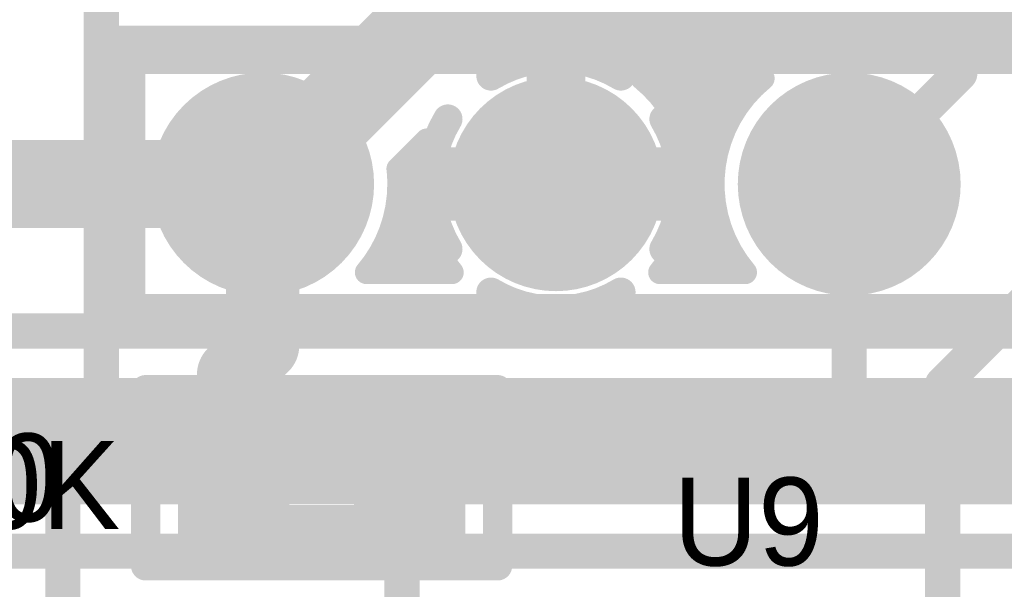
# Model space of a CAD drawing. Extents: x 7.17 to 14.1, y 4 to 11.75.
# Tile 27 of 214: x 7.72 to 8.05, y 7.57 to 7.76. Entities that reach past the tile are written whole.
import ezdxf

# ---------------------------------------------------------------- set-up
doc = ezdxf.new("R2010")
doc.units = 0
doc.layers.get('0').update_dxf_attribs({"linetype": 'CONTINUOUS'})
for name, color, linetype in [('BOTTOMLAYER', 5, 'CONTINUOUS'), ('BOTTOMSOLDER', 6, 'CONTINUOUS'), ('INTERNALPLANE1', 76, 'CONTINUOUS'), ('MECHANICAL1', 6, 'CONTINUOUS'), ('MULTILAYER', 9, 'CONTINUOUS'), ('TOPLAYER', 1, 'CONTINUOUS'), ('TOPOVERLAY', 2, 'CONTINUOUS'), ('TOPPASTE', 8, 'CONTINUOUS'), ('TOPSOLDER', 216, 'CONTINUOUS')]:
    doc.layers.add(name, color=color, linetype=linetype)

# ---------------------------------------------------------------- blocks, each defined once
blk = doc.blocks.new('HDR5_62')
at = {"layer": 'BOTTOMSOLDER', "const_width": 0.0365}
for points in [[(0.18175, 0, 1), (0.21825, 0, 1)], [(0.28175, 0, 1), (0.31825, 0, 1)], [(0.38175, 0, 1), (0.41825, 0, 1)]]:
    blk.add_lwpolyline(points, format="xyb", close=True, dxfattribs=at)
at = {"layer": 'MULTILAYER', "const_width": 0.0325}
for points in [[(0.18375, 0, 1), (0.21625, 0, 1)], [(0.28375, 0, 1), (0.31625, 0, 1)], [(0.38375, 0, 1), (0.41625, 0, 1)]]:
    blk.add_lwpolyline(points, format="xyb", close=True, dxfattribs=at)
at = {"layer": 'TOPOVERLAY', "const_width": 0.008}
for points in [[(0.45, 0.05), (-0.05, 0.05)], [(0.45, 0.05), (0.45, -0.05)], [(0.45, -0.05), (-0.05, -0.05)]]:
    blk.add_lwpolyline(points, dxfattribs=at)
at = {"layer": 'TOPOVERLAY', "const_width": 0.004}
for points in [[(0.448, 0.05, 1), (0.452, 0.05, 1)], [(0.448, 0.05, 1), (0.452, 0.05, 1)], [(0.448, -0.05, 1), (0.452, -0.05, 1)], [(0.448, -0.05, 1), (0.452, -0.05, 1)]]:
    blk.add_lwpolyline(points, format="xyb", close=True, dxfattribs=at)
at = {"layer": 'TOPSOLDER', "const_width": 0.0365}
for points in [[(0.18175, 0, 1), (0.21825, 0, 1)], [(0.28175, 0, 1), (0.31825, 0, 1)], [(0.38175, 0, 1), (0.41825, 0, 1)]]:
    blk.add_lwpolyline(points, format="xyb", close=True, dxfattribs=at)
blk = doc.blocks.new('0603_63')
at = {"layer": 'MECHANICAL1', "const_width": 0.01}
for points in [[(-0.000531, 0.015748), (0.059468, 0.015748)], [(-0.000531, -0.014252), (-0.000531, 0.015748)], [(0.059468, -0.014252), (0.059468, 0.015748)], [(-0.000531, -0.014252), (0.059468, -0.014252)]]:
    blk.add_lwpolyline(points, dxfattribs=at)
at = {"layer": 'MECHANICAL1', "const_width": 0.005}
for points in [[(-0.003031, 0.015748, 1), (0.001969, 0.015748, 1)], [(-0.003031, 0.015748, 1), (0.001969, 0.015748, 1)], [(0.056968, 0.015748, 1), (0.061968, 0.015748, 1)], [(0.056968, 0.015748, 1), (0.061968, 0.015748, 1)], [(-0.003031, -0.014252, 1), (0.001969, -0.014252, 1)], [(-0.003031, -0.014252, 1), (0.001969, -0.014252, 1)], [(0.056968, -0.014252, 1), (0.061968, -0.014252, 1)], [(0.056968, -0.014252, 1), (0.061968, -0.014252, 1)]]:
    blk.add_lwpolyline(points, format="xyb", close=True, dxfattribs=at)
at = {"layer": 'TOPLAYER'}
for points in [[(-0.015, -0.015), (0.015, -0.015), (-0.015, 0.015), (0.015, 0.015)], [(0.045, -0.015), (0.075, -0.015), (0.045, 0.015), (0.075, 0.015)]]:
    blk.add_solid(points, dxfattribs=at)
at = {"layer": 'TOPOVERLAY', "const_width": 0.01}
for points in [[(-0.03, 0.03), (0.09, 0.03)], [(-0.03, 0), (-0.03, 0.03)], [(0.09, -0.03), (0.09, 0.03)], [(-0.03, -0.03), (-0.03, 0)], [(-0.03, -0.03), (0.09, -0.03)]]:
    blk.add_lwpolyline(points, dxfattribs=at)
at = {"layer": 'TOPOVERLAY', "const_width": 0.005}
for points in [[(-0.0325, 0.03, 1), (-0.0275, 0.03, 1)], [(-0.0325, 0.03, 1), (-0.0275, 0.03, 1)], [(0.0875, 0.03, 1), (0.0925, 0.03, 1)], [(0.0875, 0.03, 1), (0.0925, 0.03, 1)], [(-0.0325, 0, 1), (-0.0275, 0, 1)], [(-0.0325, 0, 1), (-0.0275, 0, 1)], [(-0.0325, -0.03, 1), (-0.0275, -0.03, 1)], [(-0.0325, -0.03, 1), (-0.0275, -0.03, 1)], [(0.0875, -0.03, 1), (0.0925, -0.03, 1)], [(0.0875, -0.03, 1), (0.0925, -0.03, 1)]]:
    blk.add_lwpolyline(points, format="xyb", close=True, dxfattribs=at)
at = {"layer": 'TOPPASTE'}
for points in [[(-0.015, -0.015), (0.015, -0.015), (-0.015, 0.015), (0.015, 0.015)], [(0.045, -0.015), (0.075, -0.015), (0.045, 0.015), (0.075, 0.015)]]:
    blk.add_solid(points, dxfattribs=at)
at = {"layer": 'TOPSOLDER'}
for points in [[(-0.019, -0.019), (0.019, -0.019), (-0.019, 0.019), (0.019, 0.019)], [(0.041, -0.019), (0.079, -0.019), (0.041, 0.019), (0.079, 0.019)]]:
    blk.add_solid(points, dxfattribs=at)

msp = doc.modelspace()

# ---------------------------------------------------------------- linework, layer by layer
at = {"layer": 'BOTTOMLAYER'}
for points, const_width in [([(7.799904, 7.705), (7.864904, 7.77)], 0.03), ([(7.864904, 7.77), (8.304904, 7.77)], 0.03), ([(7.929336, 7.741), (7.970472, 7.741)], 0.008), ([(7.934289, 7.736304), (7.938985, 7.741)], 0.008), ([(7.935571, 7.741), (7.956065, 7.720505)], 0.008), ([(7.937466, 7.73241), (7.946056, 7.741)], 0.008), ([(7.940248, 7.728121), (7.953127, 7.741)], 0.008), ([(7.942605, 7.723408), (7.960198, 7.741)], 0.008), ([(7.942642, 7.741), (7.958158, 7.725483)], 0.008), ([(7.944486, 7.718217), (7.967269, 7.741)], 0.008), ([(7.949713, 7.741), (7.960703, 7.73001)], 0.008), ([(7.956784, 7.741), (7.963657, 7.734127)], 0.008), ([(7.963855, 7.741), (7.966999, 7.737856)], 0.008), ([(7.938365, 7.731135), (7.954493, 7.715006)], 0.008), ([(7.945801, 7.712461), (7.957564, 7.724223)], 0.008), ([(7.846113, 7.710197), (7.855876, 7.71996)], 0.008), ([(7.944599, 7.717829), (7.953565, 7.708864)], 0.008), ([(7.540184, 7.705), (7.799904, 7.705)], 0.03), ([(7.846404, 7.704988), (7.854032, 7.712616)], 0.008), ([(7.857404, 7.705), (7.899904, 7.705)], 0.025), ([(7.849675, 7.713758), (7.853651, 7.709782)], 0.008), ([(7.899904, 7.705), (7.942404, 7.705)], 0.025), ([(7.946394, 7.705982), (7.954252, 7.713841)], 0.008), ([(7.846139, 7.710223), (7.853451, 7.702911)], 0.008), ([(7.946219, 7.709138), (7.953511, 7.701846)], 0.008), ([(7.845757, 7.69727), (7.853404, 7.704917)], 0.008), ([(7.945942, 7.698459), (7.953413, 7.705931)], 0.008), ([(7.846358, 7.702933), (7.85455, 7.694741)], 0.008), ([(7.946306, 7.70198), (7.95487, 7.693416)], 0.008), ([(7.842935, 7.687377), (7.853885, 7.698327)], 0.008), ([(7.943571, 7.689018), (7.953766, 7.699212)], 0.008), ([(7.845636, 7.696584), (7.858622, 7.683597)], 0.008), ([(7.945473, 7.695742), (7.959871, 7.681344)], 0.008), ([(7.837533, 7.674904), (7.855119, 7.692489)], 0.008), ([(7.844223, 7.690926), (7.860245, 7.674904)], 0.008), ([(7.936529, 7.674904), (7.954905, 7.693281)], 0.008), ([(7.9436, 7.674904), (7.956644, 7.687948)], 0.008), ([(7.943975, 7.690169), (7.95924, 7.674904)], 0.008), ([(7.842262, 7.685816), (7.853173, 7.674904)], 0.008), ([(7.844604, 7.674904), (7.856933, 7.687232)], 0.008), ([(7.941944, 7.685129), (7.952169, 7.674904)], 0.008), ([(7.839835, 7.681172), (7.846102, 7.674904)], 0.008), ([(7.851675, 7.674904), (7.859232, 7.682461)], 0.008), ([(7.950671, 7.674904), (7.958878, 7.683111)], 0.008), ([(7.858746, 7.674904), (7.861961, 7.678119)], 0.008), ([(7.939455, 7.680547), (7.945098, 7.674904)], 0.008), ([(7.957742, 7.674904), (7.961549, 7.678711)], 0.008), ([(7.835351, 7.674904), (7.864457, 7.674904)], 0.008), ([(7.935351, 7.674904), (7.964457, 7.674904)], 0.008), ([(7.467405, 7.654904), (9.177405, 7.654904)], 0.012), ([(7.467405, 7.634904), (8.621374, 7.634904)], 0.008), ([(7.68104, 7.634904), (7.716041, 7.599904)], 0.008), ([(7.684751, 7.599904), (7.719751, 7.634904)], 0.008), ([(7.688112, 7.634904), (7.723112, 7.599904)], 0.008), ([(7.691822, 7.599904), (7.726822, 7.634904)], 0.008), ([(7.695183, 7.634904), (7.730183, 7.599904)], 0.008), ([(7.698893, 7.599904), (7.733893, 7.634904)], 0.008), ([(7.702254, 7.634904), (7.737254, 7.599904)], 0.008), ([(7.705964, 7.599904), (7.740964, 7.634904)], 0.008), ([(7.709325, 7.634904), (7.744325, 7.599904)], 0.008), ([(7.713036, 7.599904), (7.748036, 7.634904)], 0.008), ([(7.716396, 7.634904), (7.751396, 7.599904)], 0.008), ([(7.720107, 7.599904), (7.755107, 7.634904)], 0.008), ([(7.723467, 7.634904), (7.758467, 7.599904)], 0.008), ([(7.727178, 7.599904), (7.762178, 7.634904)], 0.008), ([(7.730538, 7.634904), (7.765538, 7.599904)], 0.008), ([(7.734249, 7.599904), (7.769249, 7.634904)], 0.008), ([(7.737609, 7.634904), (7.772609, 7.599904)], 0.008), ([(7.74132, 7.599904), (7.77632, 7.634904)], 0.008), ([(7.74468, 7.634904), (7.77968, 7.599904)], 0.008), ([(7.748391, 7.599904), (7.783391, 7.634904)], 0.008), ([(7.751752, 7.634904), (7.786752, 7.599904)], 0.008), ([(7.755462, 7.599904), (7.790462, 7.634904)], 0.008), ([(7.758823, 7.634904), (7.793823, 7.599904)], 0.008), ([(7.762533, 7.599904), (7.797533, 7.634904)], 0.008), ([(7.765894, 7.634904), (7.800894, 7.599904)], 0.008), ([(7.769604, 7.599904), (7.804604, 7.634904)], 0.008), ([(7.772965, 7.634904), (7.807965, 7.599904)], 0.008), ([(7.776675, 7.599904), (7.811675, 7.634904)], 0.008), ([(7.780036, 7.634904), (7.815036, 7.599904)], 0.008), ([(7.783747, 7.599904), (7.818746, 7.634904)], 0.008), ([(7.787107, 7.634904), (7.822107, 7.599904)], 0.008), ([(7.790818, 7.599904), (7.825818, 7.634904)], 0.008), ([(7.794178, 7.634904), (7.829178, 7.599904)], 0.008), ([(7.797889, 7.599904), (7.832889, 7.634904)], 0.008), ([(7.801249, 7.634904), (7.836249, 7.599904)], 0.008), ([(7.80496, 7.599904), (7.83996, 7.634904)], 0.008), ([(7.80832, 7.634904), (7.84332, 7.599904)], 0.008), ([(7.812031, 7.599904), (7.847031, 7.634904)], 0.008), ([(7.815391, 7.634904), (7.850391, 7.599904)], 0.008), ([(7.819102, 7.599904), (7.854102, 7.634904)], 0.008), ([(7.822463, 7.634904), (7.857462, 7.599904)], 0.008), ([(7.826173, 7.599904), (7.861173, 7.634904)], 0.008), ([(7.829534, 7.634904), (7.864534, 7.599904)], 0.008), ([(7.833244, 7.599904), (7.868244, 7.634904)], 0.008), ([(7.836605, 7.634904), (7.871605, 7.599904)], 0.008), ([(7.840315, 7.599904), (7.875315, 7.634904)], 0.008), ([(7.843676, 7.634904), (7.878676, 7.599904)], 0.008), ([(7.847386, 7.599904), (7.882386, 7.634904)], 0.008), ([(7.850747, 7.634904), (7.885747, 7.599904)], 0.008), ([(7.854457, 7.599904), (7.889457, 7.634904)], 0.008), ([(7.857818, 7.634904), (7.892818, 7.599904)], 0.008), ([(7.861529, 7.599904), (7.896529, 7.634904)], 0.008), ([(7.864889, 7.634904), (7.899889, 7.599904)], 0.008), ([(7.8686, 7.599904), (7.9036, 7.634904)], 0.008), ([(7.87196, 7.634904), (7.90696, 7.599904)], 0.008), ([(7.875671, 7.599904), (7.910671, 7.634904)], 0.008), ([(7.879031, 7.634904), (7.914031, 7.599904)], 0.008), ([(7.882742, 7.599904), (7.917742, 7.634904)], 0.008), ([(7.886102, 7.634904), (7.921102, 7.599904)], 0.008), ([(7.889813, 7.599904), (7.924813, 7.634904)], 0.008), ([(7.893173, 7.634904), (7.928173, 7.599904)], 0.008), ([(7.896884, 7.599904), (7.931884, 7.634904)], 0.008), ([(7.900245, 7.634904), (7.935245, 7.599904)], 0.008), ([(7.903955, 7.599904), (7.938955, 7.634904)], 0.008), ([(7.907316, 7.634904), (7.942316, 7.599904)], 0.008), ([(7.911026, 7.599904), (7.946026, 7.634904)], 0.008), ([(7.914387, 7.634904), (7.949387, 7.599904)], 0.008), ([(7.918097, 7.599904), (7.953097, 7.634904)], 0.008), ([(7.921458, 7.634904), (7.956458, 7.599904)], 0.008), ([(7.925168, 7.599904), (7.960168, 7.634904)], 0.008), ([(7.928529, 7.634904), (7.963529, 7.599904)], 0.008), ([(7.93224, 7.599904), (7.96724, 7.634904)], 0.008), ([(7.9356, 7.634904), (7.9706, 7.599904)], 0.008), ([(7.939311, 7.599904), (7.974311, 7.634904)], 0.008), ([(7.942671, 7.634904), (7.977671, 7.599904)], 0.008), ([(7.946382, 7.599904), (7.981382, 7.634904)], 0.008), ([(7.949742, 7.634904), (7.984742, 7.599904)], 0.008), ([(7.953453, 7.599904), (7.988453, 7.634904)], 0.008), ([(7.956813, 7.634904), (7.991813, 7.599904)], 0.008), ([(7.960524, 7.599904), (7.995524, 7.634904)], 0.008), ([(7.963884, 7.634904), (7.998884, 7.599904)], 0.008), ([(7.967595, 7.599904), (8.002595, 7.634904)], 0.008), ([(7.970956, 7.634904), (8.005956, 7.599904)], 0.008), ([(7.974666, 7.599904), (8.009666, 7.634904)], 0.008), ([(7.978027, 7.634904), (8.013027, 7.599904)], 0.008), ([(7.981737, 7.599904), (8.016737, 7.634904)], 0.008), ([(7.985098, 7.634904), (8.020098, 7.599904)], 0.008), ([(7.988808, 7.599904), (8.023808, 7.634904)], 0.008), ([(7.992169, 7.634904), (8.027169, 7.599904)], 0.008), ([(7.99588, 7.599904), (8.030879, 7.634904)], 0.008), ([(7.99924, 7.634904), (8.03424, 7.599904)], 0.008), ([(8.002951, 7.599904), (8.037951, 7.634904)], 0.008), ([(8.006311, 7.634904), (8.041311, 7.599904)], 0.008), ([(8.010022, 7.599904), (8.045022, 7.634904)], 0.008), ([(8.013382, 7.634904), (8.048382, 7.599904)], 0.008), ([(8.017093, 7.599904), (8.052093, 7.634904)], 0.008), ([(8.020453, 7.634904), (8.055453, 7.599904)], 0.008), ([(8.024164, 7.599904), (8.059164, 7.634904)], 0.008), ([(8.027524, 7.634904), (8.062524, 7.599904)], 0.008), ([(8.031235, 7.599904), (8.066235, 7.634904)], 0.008), ([(8.034596, 7.634904), (8.069596, 7.599904)], 0.008), ([(8.038306, 7.599904), (8.073306, 7.634904)], 0.008), ([(8.041667, 7.634904), (8.076667, 7.599904)], 0.008), ([(8.045377, 7.599904), (8.080377, 7.634904)], 0.008), ([(8.048738, 7.634904), (8.083738, 7.599904)], 0.008), ([(8.052448, 7.599904), (8.087448, 7.634904)], 0.008), ([(8.055809, 7.634904), (8.090809, 7.599904)], 0.008), ([(7.491741, 7.599904), (8.352405, 7.599904)], 0.008), ([(7.467405, 7.579904), (8.352405, 7.579904)], 0.012)]:
    msp.add_lwpolyline(points, dxfattribs=dict(at, const_width=const_width))
for points, const_width in [([(7.857404, 7.77, 1), (7.872404, 7.77, 1)], 0.015), ([(7.857404, 7.77, 1), (7.872404, 7.77, 1)], 0.015), ([(7.927336, 7.741, 1), (7.931336, 7.741, 1)], 0.004), ([(7.927336, 7.741, 1), (7.931336, 7.741, 1)], 0.004), ([(7.933571, 7.741, 1), (7.937571, 7.741, 1)], 0.004), ([(7.936985, 7.741, 1), (7.940985, 7.741, 1)], 0.004), ([(7.940642, 7.741, 1), (7.944642, 7.741, 1)], 0.004), ([(7.944056, 7.741, 1), (7.948056, 7.741, 1)], 0.004), ([(7.947713, 7.741, 1), (7.951713, 7.741, 1)], 0.004), ([(7.951127, 7.741, 1), (7.955127, 7.741, 1)], 0.004), ([(7.954784, 7.741, 1), (7.958784, 7.741, 1)], 0.004), ([(7.958198, 7.741, 1), (7.962198, 7.741, 1)], 0.004), ([(7.961855, 7.741, 1), (7.965855, 7.741, 1)], 0.004), ([(7.964999, 7.737856, 1), (7.968999, 7.737856, 1)], 0.004), ([(7.965269, 7.741, 1), (7.969269, 7.741, 1)], 0.004), ([(7.968472, 7.741, 1), (7.972472, 7.741, 1)], 0.004), ([(7.968472, 7.741, 1), (7.972472, 7.741, 1)], 0.004), ([(7.932289, 7.736304, 1), (7.936289, 7.736304, 1)], 0.004), ([(7.935466, 7.73241, 1), (7.939466, 7.73241, 1)], 0.004), ([(7.936365, 7.731135, 1), (7.940365, 7.731135, 1)], 0.004), ([(7.961657, 7.734127, 1), (7.965657, 7.734127, 1)], 0.004), ([(7.938248, 7.728121, 1), (7.942248, 7.728121, 1)], 0.004), ([(7.958703, 7.73001, 1), (7.962703, 7.73001, 1)], 0.004), ([(7.956158, 7.725483, 1), (7.960159, 7.725483, 1)], 0.004), ([(7.940606, 7.723408, 1), (7.944605, 7.723408, 1)], 0.004), ([(7.955564, 7.724223, 1), (7.959564, 7.724223, 1)], 0.004), ([(7.853876, 7.71996, 1), (7.857876, 7.71996, 1)], 0.004), ([(7.853876, 7.71996, 1), (7.857876, 7.71996, 1)], 0.004), ([(7.942486, 7.718217, 1), (7.946486, 7.718217, 1)], 0.004), ([(7.942599, 7.717829, 1), (7.946599, 7.717829, 1)], 0.004), ([(7.954065, 7.720505, 1), (7.958065, 7.720505, 1)], 0.004), ([(7.792404, 7.705, 1), (7.807404, 7.705, 1)], 0.015), ([(7.792404, 7.705, 1), (7.807404, 7.705, 1)], 0.015), ([(7.952493, 7.715006, 1), (7.956493, 7.715006, 1)], 0.004), ([(7.851154, 7.705, 1), (7.863654, 7.705, 1)], 0.0125), ([(7.847675, 7.713758, 1), (7.851675, 7.713758, 1)], 0.004), ([(7.852032, 7.712616, 1), (7.856032, 7.712616, 1)], 0.004), ([(7.893654, 7.705, 1), (7.906154, 7.705, 1)], 0.0125), ([(7.893654, 7.705, 1), (7.906154, 7.705, 1)], 0.0125), ([(7.936154, 7.705, 1), (7.948654, 7.705, 1)], 0.0125), ([(7.943802, 7.712461, 1), (7.947801, 7.712461, 1)], 0.004), ([(7.952252, 7.713841, 1), (7.956252, 7.713841, 1)], 0.004), ([(7.844113, 7.710197, 1), (7.848113, 7.710197, 1)], 0.004), ([(7.844113, 7.710197, 1), (7.848113, 7.710197, 1)], 0.004), ([(7.844139, 7.710223, 1), (7.848139, 7.710223, 1)], 0.004), ([(7.851651, 7.709782, 1), (7.855651, 7.709782, 1)], 0.004), ([(7.944219, 7.709138, 1), (7.94822, 7.709138, 1)], 0.004), ([(7.951565, 7.708864, 1), (7.955565, 7.708864, 1)], 0.004), ([(7.844404, 7.705, 1), (7.848404, 7.705, 1)], 0.004), ([(7.844404, 7.705, 1), (7.848404, 7.705, 1)], 0.004), ([(7.844404, 7.704988, 1), (7.848404, 7.704988, 1)], 0.004), ([(7.851404, 7.704917, 1), (7.855404, 7.704917, 1)], 0.004), ([(7.944394, 7.705982, 1), (7.948394, 7.705982, 1)], 0.004), ([(7.944404, 7.705, 1), (7.948404, 7.705, 1)], 0.004), ([(7.944404, 7.705, 1), (7.948404, 7.705, 1)], 0.004), ([(7.951413, 7.705931, 1), (7.955413, 7.705931, 1)], 0.004), ([(7.844358, 7.702933, 1), (7.848358, 7.702933, 1)], 0.004), ([(7.851451, 7.702911, 1), (7.855451, 7.702911, 1)], 0.004), ([(7.944306, 7.70198, 1), (7.948306, 7.70198, 1)], 0.004), ([(7.951511, 7.701846, 1), (7.955511, 7.701846, 1)], 0.004), ([(7.851885, 7.698327, 1), (7.855885, 7.698327, 1)], 0.004), ([(7.943942, 7.698459, 1), (7.947942, 7.698459, 1)], 0.004), ([(7.951766, 7.699212, 1), (7.955766, 7.699212, 1)], 0.004), ([(7.843636, 7.696584, 1), (7.847636, 7.696584, 1)], 0.004), ([(7.843757, 7.69727, 1), (7.847757, 7.69727, 1)], 0.004), ([(7.85255, 7.694741, 1), (7.85655, 7.694741, 1)], 0.004), ([(7.943473, 7.695742, 1), (7.947473, 7.695742, 1)], 0.004), ([(7.842223, 7.690926, 1), (7.846223, 7.690926, 1)], 0.004), ([(7.853119, 7.692489, 1), (7.857119, 7.692489, 1)], 0.004), ([(7.95287, 7.693416, 1), (7.95687, 7.693416, 1)], 0.004), ([(7.952905, 7.693281, 1), (7.956905, 7.693281, 1)], 0.004), ([(7.840935, 7.687377, 1), (7.844935, 7.687377, 1)], 0.004), ([(7.941571, 7.689018, 1), (7.945571, 7.689018, 1)], 0.004), ([(7.941975, 7.690169, 1), (7.945975, 7.690169, 1)], 0.004), ([(7.954644, 7.687948, 1), (7.958643, 7.687948, 1)], 0.004), ([(7.840262, 7.685816, 1), (7.844262, 7.685816, 1)], 0.004), ([(7.854933, 7.687232, 1), (7.858932, 7.687232, 1)], 0.004), ([(7.939944, 7.685129, 1), (7.943944, 7.685129, 1)], 0.004), ([(7.837835, 7.681172, 1), (7.841835, 7.681172, 1)], 0.004), ([(7.856622, 7.683597, 1), (7.860622, 7.683597, 1)], 0.004), ([(7.857232, 7.682461, 1), (7.861232, 7.682461, 1)], 0.004), ([(7.956878, 7.683111, 1), (7.960878, 7.683111, 1)], 0.004), ([(7.957871, 7.681344, 1), (7.961871, 7.681344, 1)], 0.004), ([(7.859961, 7.678119, 1), (7.863961, 7.678119, 1)], 0.004), ([(7.937455, 7.680547, 1), (7.941455, 7.680547, 1)], 0.004), ([(7.959549, 7.678711, 1), (7.963549, 7.678711, 1)], 0.004), ([(7.833351, 7.674904, 1), (7.837351, 7.674904, 1)], 0.004), ([(7.833351, 7.674904, 1), (7.837351, 7.674904, 1)], 0.004), ([(7.835533, 7.674904, 1), (7.839533, 7.674904, 1)], 0.004), ([(7.842604, 7.674904, 1), (7.846604, 7.674904, 1)], 0.004), ([(7.844102, 7.674904, 1), (7.848102, 7.674904, 1)], 0.004), ([(7.849675, 7.674904, 1), (7.853675, 7.674904, 1)], 0.004), ([(7.851173, 7.674904, 1), (7.855174, 7.674904, 1)], 0.004), ([(7.856746, 7.674904, 1), (7.860747, 7.674904, 1)], 0.004), ([(7.858245, 7.674904, 1), (7.862245, 7.674904, 1)], 0.004), ([(7.862457, 7.674904, 1), (7.866457, 7.674904, 1)], 0.004), ([(7.862457, 7.674904, 1), (7.866457, 7.674904, 1)], 0.004), ([(7.933351, 7.674904, 1), (7.937351, 7.674904, 1)], 0.004), ([(7.933351, 7.674904, 1), (7.937351, 7.674904, 1)], 0.004), ([(7.934529, 7.674904, 1), (7.938529, 7.674904, 1)], 0.004), ([(7.9416, 7.674904, 1), (7.9456, 7.674904, 1)], 0.004), ([(7.943098, 7.674904, 1), (7.947098, 7.674904, 1)], 0.004), ([(7.948671, 7.674904, 1), (7.952671, 7.674904, 1)], 0.004), ([(7.950169, 7.674904, 1), (7.954169, 7.674904, 1)], 0.004), ([(7.955742, 7.674904, 1), (7.959742, 7.674904, 1)], 0.004), ([(7.95724, 7.674904, 1), (7.96124, 7.674904, 1)], 0.004), ([(7.962457, 7.674904, 1), (7.966457, 7.674904, 1)], 0.004), ([(7.962457, 7.674904, 1), (7.966457, 7.674904, 1)], 0.004), ([(7.714396, 7.634904, 1), (7.718396, 7.634904, 1)], 0.004), ([(7.717751, 7.634904, 1), (7.721751, 7.634904, 1)], 0.004), ([(7.721467, 7.634904, 1), (7.725467, 7.634904, 1)], 0.004), ([(7.724822, 7.634904, 1), (7.728822, 7.634904, 1)], 0.004), ([(7.728538, 7.634904, 1), (7.732538, 7.634904, 1)], 0.004), ([(7.731893, 7.634904, 1), (7.735893, 7.634904, 1)], 0.004), ([(7.735609, 7.634904, 1), (7.739609, 7.634904, 1)], 0.004), ([(7.738964, 7.634904, 1), (7.742964, 7.634904, 1)], 0.004), ([(7.74268, 7.634904, 1), (7.74668, 7.634904, 1)], 0.004), ([(7.746035, 7.634904, 1), (7.750036, 7.634904, 1)], 0.004), ([(7.749752, 7.634904, 1), (7.753751, 7.634904, 1)], 0.004), ([(7.753107, 7.634904, 1), (7.757107, 7.634904, 1)], 0.004), ([(7.756823, 7.634904, 1), (7.760823, 7.634904, 1)], 0.004), ([(7.760178, 7.634904, 1), (7.764178, 7.634904, 1)], 0.004), ([(7.763894, 7.634904, 1), (7.767894, 7.634904, 1)], 0.004), ([(7.767249, 7.634904, 1), (7.771249, 7.634904, 1)], 0.004), ([(7.770965, 7.634904, 1), (7.774965, 7.634904, 1)], 0.004), ([(7.77432, 7.634904, 1), (7.77832, 7.634904, 1)], 0.004), ([(7.778036, 7.634904, 1), (7.782036, 7.634904, 1)], 0.004), ([(7.781391, 7.634904, 1), (7.785391, 7.634904, 1)], 0.004), ([(7.785107, 7.634904, 1), (7.789107, 7.634904, 1)], 0.004), ([(7.788462, 7.634904, 1), (7.792462, 7.634904, 1)], 0.004), ([(7.792178, 7.634904, 1), (7.796178, 7.634904, 1)], 0.004), ([(7.795533, 7.634904, 1), (7.799533, 7.634904, 1)], 0.004), ([(7.799249, 7.634904, 1), (7.803249, 7.634904, 1)], 0.004), ([(7.802604, 7.634904, 1), (7.806604, 7.634904, 1)], 0.004), ([(7.80632, 7.634904, 1), (7.81032, 7.634904, 1)], 0.004), ([(7.809675, 7.634904, 1), (7.813675, 7.634904, 1)], 0.004), ([(7.813391, 7.634904, 1), (7.817391, 7.634904, 1)], 0.004), ([(7.816746, 7.634904, 1), (7.820747, 7.634904, 1)], 0.004), ([(7.820462, 7.634904, 1), (7.824463, 7.634904, 1)], 0.004), ([(7.823818, 7.634904, 1), (7.827818, 7.634904, 1)], 0.004), ([(7.827534, 7.634904, 1), (7.831534, 7.634904, 1)], 0.004), ([(7.830889, 7.634904, 1), (7.834889, 7.634904, 1)], 0.004), ([(7.834605, 7.634904, 1), (7.838605, 7.634904, 1)], 0.004), ([(7.83796, 7.634904, 1), (7.84196, 7.634904, 1)], 0.004), ([(7.841676, 7.634904, 1), (7.845676, 7.634904, 1)], 0.004), ([(7.845031, 7.634904, 1), (7.849031, 7.634904, 1)], 0.004), ([(7.848747, 7.634904, 1), (7.852747, 7.634904, 1)], 0.004), ([(7.852102, 7.634904, 1), (7.856102, 7.634904, 1)], 0.004), ([(7.855818, 7.634904, 1), (7.859818, 7.634904, 1)], 0.004), ([(7.859173, 7.634904, 1), (7.863173, 7.634904, 1)], 0.004), ([(7.862889, 7.634904, 1), (7.866889, 7.634904, 1)], 0.004), ([(7.866244, 7.634904, 1), (7.870244, 7.634904, 1)], 0.004), ([(7.86996, 7.634904, 1), (7.87396, 7.634904, 1)], 0.004), ([(7.873315, 7.634904, 1), (7.877315, 7.634904, 1)], 0.004), ([(7.877031, 7.634904, 1), (7.881031, 7.634904, 1)], 0.004), ([(7.880386, 7.634904, 1), (7.884386, 7.634904, 1)], 0.004), ([(7.884102, 7.634904, 1), (7.888102, 7.634904, 1)], 0.004), ([(7.887458, 7.634904, 1), (7.891457, 7.634904, 1)], 0.004), ([(7.891173, 7.634904, 1), (7.895174, 7.634904, 1)], 0.004), ([(7.894529, 7.634904, 1), (7.898529, 7.634904, 1)], 0.004), ([(7.898245, 7.634904, 1), (7.902245, 7.634904, 1)], 0.004), ([(7.9016, 7.634904, 1), (7.9056, 7.634904, 1)], 0.004), ([(7.905316, 7.634904, 1), (7.909316, 7.634904, 1)], 0.004), ([(7.908671, 7.634904, 1), (7.912671, 7.634904, 1)], 0.004), ([(7.912387, 7.634904, 1), (7.916387, 7.634904, 1)], 0.004), ([(7.915742, 7.634904, 1), (7.919742, 7.634904, 1)], 0.004), ([(7.919458, 7.634904, 1), (7.923458, 7.634904, 1)], 0.004), ([(7.922813, 7.634904, 1), (7.926813, 7.634904, 1)], 0.004), ([(7.926529, 7.634904, 1), (7.930529, 7.634904, 1)], 0.004), ([(7.929884, 7.634904, 1), (7.933884, 7.634904, 1)], 0.004), ([(7.9336, 7.634904, 1), (7.9376, 7.634904, 1)], 0.004), ([(7.936955, 7.634904, 1), (7.940955, 7.634904, 1)], 0.004), ([(7.940671, 7.634904, 1), (7.944671, 7.634904, 1)], 0.004), ([(7.944026, 7.634904, 1), (7.948026, 7.634904, 1)], 0.004), ([(7.947742, 7.634904, 1), (7.951742, 7.634904, 1)], 0.004), ([(7.951097, 7.634904, 1), (7.955097, 7.634904, 1)], 0.004), ([(7.954813, 7.634904, 1), (7.958813, 7.634904, 1)], 0.004), ([(7.958169, 7.634904, 1), (7.962168, 7.634904, 1)], 0.004), ([(7.961885, 7.634904, 1), (7.965884, 7.634904, 1)], 0.004), ([(7.96524, 7.634904, 1), (7.96924, 7.634904, 1)], 0.004), ([(7.968956, 7.634904, 1), (7.972956, 7.634904, 1)], 0.004), ([(7.972311, 7.634904, 1), (7.976311, 7.634904, 1)], 0.004), ([(7.976027, 7.634904, 1), (7.980027, 7.634904, 1)], 0.004), ([(7.979382, 7.634904, 1), (7.983382, 7.634904, 1)], 0.004), ([(7.983098, 7.634904, 1), (7.987098, 7.634904, 1)], 0.004), ([(7.986453, 7.634904, 1), (7.990453, 7.634904, 1)], 0.004), ([(7.990169, 7.634904, 1), (7.994169, 7.634904, 1)], 0.004), ([(7.993524, 7.634904, 1), (7.997524, 7.634904, 1)], 0.004), ([(7.99724, 7.634904, 1), (8.00124, 7.634904, 1)], 0.004), ([(8.000595, 7.634904, 1), (8.004595, 7.634904, 1)], 0.004), ([(8.004311, 7.634904, 1), (8.008311, 7.634904, 1)], 0.004), ([(8.007666, 7.634904, 1), (8.011666, 7.634904, 1)], 0.004), ([(8.011382, 7.634904, 1), (8.015382, 7.634904, 1)], 0.004), ([(8.014737, 7.634904, 1), (8.018737, 7.634904, 1)], 0.004), ([(8.018453, 7.634904, 1), (8.022453, 7.634904, 1)], 0.004), ([(8.021808, 7.634904, 1), (8.025808, 7.634904, 1)], 0.004), ([(8.025524, 7.634904, 1), (8.029524, 7.634904, 1)], 0.004), ([(8.02888, 7.634904, 1), (8.032879, 7.634904, 1)], 0.004), ([(8.032595, 7.634904, 1), (8.036596, 7.634904, 1)], 0.004), ([(8.035951, 7.634904, 1), (8.039951, 7.634904, 1)], 0.004), ([(8.039667, 7.634904, 1), (8.043667, 7.634904, 1)], 0.004), ([(8.043022, 7.634904, 1), (8.047022, 7.634904, 1)], 0.004), ([(8.046738, 7.634904, 1), (8.050738, 7.634904, 1)], 0.004), ([(8.050093, 7.634904, 1), (8.054093, 7.634904, 1)], 0.004), ([(8.053809, 7.634904, 1), (8.057809, 7.634904, 1)], 0.004), ([(7.714041, 7.599904, 1), (7.71804, 7.599904, 1)], 0.004), ([(7.718107, 7.599904, 1), (7.722107, 7.599904, 1)], 0.004), ([(7.721112, 7.599904, 1), (7.725112, 7.599904, 1)], 0.004), ([(7.725178, 7.599904, 1), (7.729178, 7.599904, 1)], 0.004), ([(7.728183, 7.599904, 1), (7.732183, 7.599904, 1)], 0.004), ([(7.732249, 7.599904, 1), (7.736249, 7.599904, 1)], 0.004), ([(7.735254, 7.599904, 1), (7.739254, 7.599904, 1)], 0.004), ([(7.73932, 7.599904, 1), (7.74332, 7.599904, 1)], 0.004), ([(7.742325, 7.599904, 1), (7.746325, 7.599904, 1)], 0.004), ([(7.746391, 7.599904, 1), (7.750391, 7.599904, 1)], 0.004), ([(7.749396, 7.599904, 1), (7.753396, 7.599904, 1)], 0.004), ([(7.753462, 7.599904, 1), (7.757462, 7.599904, 1)], 0.004), ([(7.756467, 7.599904, 1), (7.760467, 7.599904, 1)], 0.004), ([(7.760533, 7.599904, 1), (7.764533, 7.599904, 1)], 0.004), ([(7.763538, 7.599904, 1), (7.767538, 7.599904, 1)], 0.004), ([(7.767604, 7.599904, 1), (7.771604, 7.599904, 1)], 0.004), ([(7.770609, 7.599904, 1), (7.774609, 7.599904, 1)], 0.004), ([(7.774675, 7.599904, 1), (7.778675, 7.599904, 1)], 0.004), ([(7.77768, 7.599904, 1), (7.78168, 7.599904, 1)], 0.004), ([(7.781746, 7.599904, 1), (7.785747, 7.599904, 1)], 0.004), ([(7.784751, 7.599904, 1), (7.788752, 7.599904, 1)], 0.004), ([(7.788818, 7.599904, 1), (7.792818, 7.599904, 1)], 0.004), ([(7.791823, 7.599904, 1), (7.795823, 7.599904, 1)], 0.004), ([(7.795889, 7.599904, 1), (7.799889, 7.599904, 1)], 0.004), ([(7.798894, 7.599904, 1), (7.802894, 7.599904, 1)], 0.004), ([(7.80296, 7.599904, 1), (7.80696, 7.599904, 1)], 0.004), ([(7.805965, 7.599904, 1), (7.809965, 7.599904, 1)], 0.004), ([(7.810031, 7.599904, 1), (7.814031, 7.599904, 1)], 0.004), ([(7.813036, 7.599904, 1), (7.817036, 7.599904, 1)], 0.004), ([(7.817102, 7.599904, 1), (7.821102, 7.599904, 1)], 0.004), ([(7.820107, 7.599904, 1), (7.824107, 7.599904, 1)], 0.004), ([(7.824173, 7.599904, 1), (7.828173, 7.599904, 1)], 0.004), ([(7.827178, 7.599904, 1), (7.831178, 7.599904, 1)], 0.004), ([(7.831244, 7.599904, 1), (7.835244, 7.599904, 1)], 0.004), ([(7.834249, 7.599904, 1), (7.838249, 7.599904, 1)], 0.004), ([(7.838315, 7.599904, 1), (7.842315, 7.599904, 1)], 0.004), ([(7.84132, 7.599904, 1), (7.84532, 7.599904, 1)], 0.004), ([(7.845386, 7.599904, 1), (7.849386, 7.599904, 1)], 0.004), ([(7.848391, 7.599904, 1), (7.852391, 7.599904, 1)], 0.004), ([(7.852457, 7.599904, 1), (7.856458, 7.599904, 1)], 0.004), ([(7.855462, 7.599904, 1), (7.859463, 7.599904, 1)], 0.004), ([(7.859529, 7.599904, 1), (7.863529, 7.599904, 1)], 0.004), ([(7.862534, 7.599904, 1), (7.866534, 7.599904, 1)], 0.004), ([(7.8666, 7.599904, 1), (7.8706, 7.599904, 1)], 0.004), ([(7.869605, 7.599904, 1), (7.873605, 7.599904, 1)], 0.004), ([(7.873671, 7.599904, 1), (7.877671, 7.599904, 1)], 0.004), ([(7.876676, 7.599904, 1), (7.880676, 7.599904, 1)], 0.004), ([(7.880742, 7.599904, 1), (7.884742, 7.599904, 1)], 0.004), ([(7.883747, 7.599904, 1), (7.887747, 7.599904, 1)], 0.004), ([(7.887813, 7.599904, 1), (7.891813, 7.599904, 1)], 0.004), ([(7.890818, 7.599904, 1), (7.894818, 7.599904, 1)], 0.004), ([(7.894884, 7.599904, 1), (7.898884, 7.599904, 1)], 0.004), ([(7.897889, 7.599904, 1), (7.901889, 7.599904, 1)], 0.004), ([(7.901955, 7.599904, 1), (7.905955, 7.599904, 1)], 0.004), ([(7.90496, 7.599904, 1), (7.90896, 7.599904, 1)], 0.004), ([(7.909026, 7.599904, 1), (7.913026, 7.599904, 1)], 0.004), ([(7.912031, 7.599904, 1), (7.916031, 7.599904, 1)], 0.004), ([(7.916097, 7.599904, 1), (7.920097, 7.599904, 1)], 0.004), ([(7.919102, 7.599904, 1), (7.923102, 7.599904, 1)], 0.004), ([(7.923169, 7.599904, 1), (7.927168, 7.599904, 1)], 0.004), ([(7.926173, 7.599904, 1), (7.930174, 7.599904, 1)], 0.004), ([(7.93024, 7.599904, 1), (7.93424, 7.599904, 1)], 0.004), ([(7.933245, 7.599904, 1), (7.937245, 7.599904, 1)], 0.004), ([(7.937311, 7.599904, 1), (7.941311, 7.599904, 1)], 0.004), ([(7.940316, 7.599904, 1), (7.944316, 7.599904, 1)], 0.004), ([(7.944382, 7.599904, 1), (7.948382, 7.599904, 1)], 0.004), ([(7.947387, 7.599904, 1), (7.951387, 7.599904, 1)], 0.004), ([(7.951453, 7.599904, 1), (7.955453, 7.599904, 1)], 0.004), ([(7.954458, 7.599904, 1), (7.958458, 7.599904, 1)], 0.004), ([(7.958524, 7.599904, 1), (7.962524, 7.599904, 1)], 0.004), ([(7.961529, 7.599904, 1), (7.965529, 7.599904, 1)], 0.004), ([(7.965595, 7.599904, 1), (7.969595, 7.599904, 1)], 0.004), ([(7.9686, 7.599904, 1), (7.9726, 7.599904, 1)], 0.004), ([(7.972666, 7.599904, 1), (7.976666, 7.599904, 1)], 0.004), ([(7.975671, 7.599904, 1), (7.979671, 7.599904, 1)], 0.004), ([(7.979737, 7.599904, 1), (7.983737, 7.599904, 1)], 0.004), ([(7.982742, 7.599904, 1), (7.986742, 7.599904, 1)], 0.004), ([(7.986808, 7.599904, 1), (7.990808, 7.599904, 1)], 0.004), ([(7.989813, 7.599904, 1), (7.993813, 7.599904, 1)], 0.004), ([(7.99388, 7.599904, 1), (7.997879, 7.599904, 1)], 0.004), ([(7.996885, 7.599904, 1), (8.000884, 7.599904, 1)], 0.004), ([(8.000951, 7.599904, 1), (8.004951, 7.599904, 1)], 0.004), ([(8.003956, 7.599904, 1), (8.007956, 7.599904, 1)], 0.004), ([(8.008022, 7.599904, 1), (8.012022, 7.599904, 1)], 0.004), ([(8.011027, 7.599904, 1), (8.015027, 7.599904, 1)], 0.004), ([(8.015093, 7.599904, 1), (8.019093, 7.599904, 1)], 0.004), ([(8.018098, 7.599904, 1), (8.022098, 7.599904, 1)], 0.004), ([(8.022164, 7.599904, 1), (8.026164, 7.599904, 1)], 0.004), ([(8.025169, 7.599904, 1), (8.029169, 7.599904, 1)], 0.004), ([(8.029235, 7.599904, 1), (8.033235, 7.599904, 1)], 0.004), ([(8.03224, 7.599904, 1), (8.03624, 7.599904, 1)], 0.004), ([(8.036306, 7.599904, 1), (8.040306, 7.599904, 1)], 0.004), ([(8.039311, 7.599904, 1), (8.043311, 7.599904, 1)], 0.004), ([(8.043377, 7.599904, 1), (8.047377, 7.599904, 1)], 0.004), ([(8.046382, 7.599904, 1), (8.050382, 7.599904, 1)], 0.004), ([(8.050448, 7.599904, 1), (8.054448, 7.599904, 1)], 0.004), ([(8.053453, 7.599904, 1), (8.057453, 7.599904, 1)], 0.004)]:
    msp.add_lwpolyline(points, format="xyb", close=True, dxfattribs=dict(at, const_width=const_width))
at = {"layer": 'BOTTOMLAYER', "const_width": 0.008}
for points in [[(7.929336, 7.741, -0.225048), (7.946404, 7.705)], [(7.964457, 7.674904, -0.419667), (7.970472, 7.741)], [(7.864457, 7.674904, -0.263743), (7.855876, 7.71996)], [(7.846113, 7.710197, -0.028004), (7.846404, 7.705)], [(7.846404, 7.705, -0.177824), (7.835351, 7.674904)], [(7.946404, 7.705, -0.177824), (7.935351, 7.674904)]]:
    msp.add_lwpolyline(points, format="xyb", dxfattribs=at)
at = {"layer": 'INTERNALPLANE1', "const_width": 0.01}
for points in [[(7.877757, 7.741858, -0.277325), (7.922051, 7.741858)], [(7.863046, 7.682853, -0.277325), (7.863046, 7.727147)], [(7.936762, 7.727147, -0.277325), (7.936762, 7.682853)], [(7.922051, 7.668142, -0.277325), (7.877757, 7.668142)]]:
    msp.add_lwpolyline(points, format="xyb", dxfattribs=at)
at = {"layer": 'INTERNALPLANE1'}
for points, const_width in [([(7.875257, 7.741858, 1), (7.880257, 7.741858, 1)], 0.005), ([(7.919551, 7.741858, 1), (7.924551, 7.741858, 1)], 0.005), ([(7.780904, 7.705, 1), (7.818904, 7.705, 1)], 0.038), ([(7.980904, 7.705, 1), (8.018904, 7.705, 1)], 0.038), ([(7.860546, 7.727147, 1), (7.865546, 7.727147, 1)], 0.005), ([(7.934262, 7.727147, 1), (7.939262, 7.727147, 1)], 0.005), ([(7.860546, 7.682853, 1), (7.865546, 7.682853, 1)], 0.005), ([(7.934262, 7.682853, 1), (7.939262, 7.682853, 1)], 0.005), ([(7.875257, 7.668142, 1), (7.880257, 7.668142, 1)], 0.005), ([(7.919551, 7.668142, 1), (7.924551, 7.668142, 1)], 0.005)]:
    msp.add_lwpolyline(points, format="xyb", close=True, dxfattribs=dict(at, const_width=const_width))
at = {"layer": 'MECHANICAL1', "const_width": 0.01}
for points in [[(7.754904, 7.6625), (7.754904, 7.7475)], [(7.754904, 7.7475), (8.244904, 7.7475)], [(7.754904, 7.6625), (8.244904, 7.6625)]]:
    msp.add_lwpolyline(points, dxfattribs=at)
at = {"layer": 'MECHANICAL1', "const_width": 0.005}
for points in [[(7.752404, 7.7475, 1), (7.757404, 7.7475, 1)], [(7.752404, 7.7475, 1), (7.757404, 7.7475, 1)], [(7.752404, 7.6625, 1), (7.757404, 7.6625, 1)], [(7.752404, 7.6625, 1), (7.757404, 7.6625, 1)]]:
    msp.add_lwpolyline(points, format="xyb", close=True, dxfattribs=at)
at = {"layer": 'TOPLAYER'}
for points, const_width in [([(7.899904, 7.705), (7.899904, 7.9323)], 0.02), ([(8.037604, 7.7427), (8.037604, 7.911596)], 0.012), ([(7.744904, 7.634708), (7.744904, 7.785)], 0.012), ([(7.999904, 7.705), (8.037604, 7.7427)], 0.012), ([(7.799904, 7.65), (7.799904, 7.705)], 0.025), ([(7.999904, 7.632843), (7.999904, 7.705)], 0.012), ([(8.031769, 7.636865), (8.099904, 7.705)], 0.012), ([(7.790004, 7.6401), (7.799904, 7.65)], 0.025), ([(7.790004, 7.604918), (7.790004, 7.6401)], 0.025), ([(8.031769, 7.529708), (8.031769, 7.636865)], 0.012), ([(7.731769, 7.621573), (7.744904, 7.634708)], 0.012), ([(7.971979, 7.604918), (7.999904, 7.632843)], 0.012), ([(7.731769, 7.509708), (7.731769, 7.621573)], 0.012), ([(7.847404, 7.602318), (7.850004, 7.604918)], 0.012), ([(7.850004, 7.604918), (7.971979, 7.604918)], 0.012), ([(7.847404, 7.5375), (7.847404, 7.602318)], 0.012)]:
    msp.add_lwpolyline(points, dxfattribs=dict(at, const_width=const_width))
for points, const_width in [([(8.034604, 7.7427, 1), (8.040604, 7.7427, 1)], 0.006), ([(8.034604, 7.7427, 1), (8.040604, 7.7427, 1)], 0.006), ([(7.793654, 7.705, 1), (7.806154, 7.705, 1)], 0.0125), ([(7.894904, 7.705, 1), (7.904904, 7.705, 1)], 0.01), ([(7.996904, 7.705, 1), (8.002904, 7.705, 1)], 0.006), ([(7.996904, 7.705, 1), (8.002904, 7.705, 1)], 0.006), ([(7.793654, 7.65, 1), (7.806154, 7.65, 1)], 0.0125), ([(7.793654, 7.65, 1), (7.806154, 7.65, 1)], 0.0125), ([(7.783754, 7.6401, 1), (7.796254, 7.6401, 1)], 0.0125), ([(7.783754, 7.6401, 1), (7.796254, 7.6401, 1)], 0.0125), ([(8.028769, 7.636865, 1), (8.034769, 7.636865, 1)], 0.006), ([(8.028769, 7.636865, 1), (8.034769, 7.636865, 1)], 0.006), ([(7.741904, 7.634708, 1), (7.747904, 7.634708, 1)], 0.006), ([(7.741904, 7.634708, 1), (7.747904, 7.634708, 1)], 0.006), ([(7.996904, 7.632843, 1), (8.002904, 7.632843, 1)], 0.006), ([(7.996904, 7.632843, 1), (8.002904, 7.632843, 1)], 0.006), ([(7.728769, 7.621573, 1), (7.734769, 7.621573, 1)], 0.006), ([(7.728769, 7.621573, 1), (7.734769, 7.621573, 1)], 0.006), ([(7.783754, 7.604918, 1), (7.796254, 7.604918, 1)], 0.0125), ([(7.847004, 7.604918, 1), (7.853004, 7.604918, 1)], 0.006), ([(7.847004, 7.604918, 1), (7.853004, 7.604918, 1)], 0.006), ([(7.968979, 7.604918, 1), (7.974979, 7.604918, 1)], 0.006), ([(7.968979, 7.604918, 1), (7.974979, 7.604918, 1)], 0.006), ([(7.844404, 7.602318, 1), (7.850404, 7.602318, 1)], 0.006), ([(7.844404, 7.602318, 1), (7.850404, 7.602318, 1)], 0.006)]:
    msp.add_lwpolyline(points, format="xyb", close=True, dxfattribs=dict(at, const_width=const_width))

# ---------------------------------------------------------------- block references
for name, p, rotation in [('HDR5_62', (8.199904, 7.705), 180), ('0603_63', (7.790004, 7.604918), 360)]:
    msp.add_blockref(name, p, dxfattribs=dict(rotation=rotation))

# ---------------------------------------------------------------- texts
at = {"layer": 'MECHANICAL1'}
msp.add_text('10K', height=0.03, dxfattribs=at).set_placement((7.679904, 7.5875))
at = {"layer": 'TOPOVERLAY'}
for s, p in [('R30', (7.657404, 7.59)), ('U9', (7.939904, 7.575))]:
    msp.add_text(s, height=0.03, dxfattribs=at).set_placement(p)

doc.saveas('drawing.dxf')
